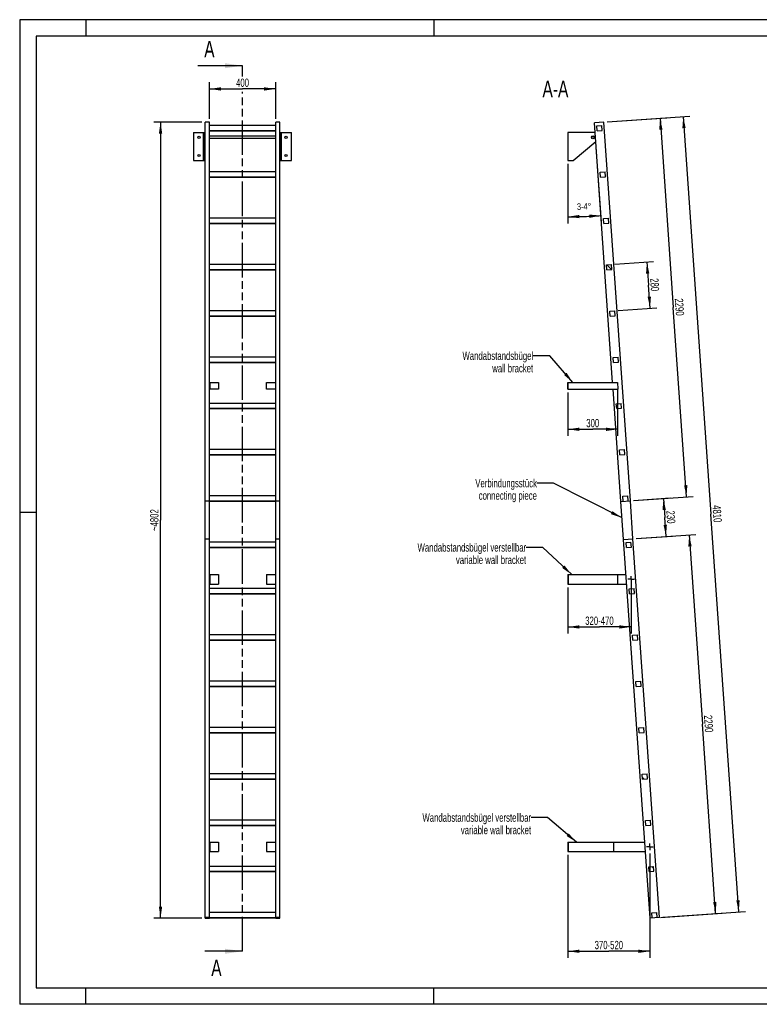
# Model space of a CAD drawing. Header units: millimetres. Extents: x 0 to 8400, y 0 to 5940.
# Tile 1 of 2: x 0 to 4464, y 0 to 5940. Entities that reach past the tile are written whole.
import ezdxf

# ---------------------------------------------------------------- set-up
doc = ezdxf.new("R2010")
doc.units = ezdxf.units.MM
doc.header["$LTSCALE"] = 462
doc.linetypes.add('CENTER', pattern=[0.6, 0.375, -0.075, 0.075, -0.075])
doc.linetypes.add('PHANTOM', pattern=[0.8, 0.45, -0.05, 0.1, -0.05, 0.1, -0.05])
doc.layers.get('0').update_dxf_attribs({"linetype": 'CONTINUOUS'})
for name, color, linetype in [('005_AXIS', 7, 'CONTINUOUS'), ('050_DIMENSIONING', 7, 'CONTINUOUS'), ('053_NOTES', 7, 'CONTINUOUS'), ('DEFAULT_1', 7, 'CENTER'), ('HATCHING_BL0', 7, 'CONTINUOUS')]:
    doc.layers.add(name, color=color, linetype=linetype)
doc.styles.get("Standard").update_dxf_attribs({"font": 'txt', "width": 0.7})
doc.dimstyles.new('DIMSTYLE_1', dxfattribs={"dimtxt": 50, "dimasz": 70, "dimexe": 2, "dimexo": 1, "dimtad": 1, "dimdec": 1, "dimtxsty": 'Standard', "dimblk": '_FILLED', "dimblk1": '_FILLED', "dimblk2": '_FILLED', "dimcen": 0.09, "dimazin": 2, "dimtp": 0.5, "dimtm": 0.5, "dimtfac": 1, "dimtdec": 1, "dimtofl": 0, "dimtmove": 0, "dimatfit": 3, "dimldrblk": '_FILLED', "dimfxl": 1, "dimtolj": 1, "dimarcsym": 0})
doc.dimstyles.new('DIMSTYLE_2', dxfattribs={"dimtxt": 40, "dimasz": 70, "dimexe": 2, "dimexo": 1, "dimgap": 2, "dimtad": 1, "dimdec": 1, "dimtxsty": 'Standard', "dimblk": '_FILLED', "dimblk1": '_FILLED', "dimblk2": '_FILLED', "dimcen": 0.09, "dimazin": 2, "dimtp": 0.5, "dimtm": 0.5, "dimtfac": 1, "dimtdec": 1, "dimtofl": 0, "dimtmove": 0, "dimatfit": 3, "dimldrblk": '_FILLED', "dimfxl": 1, "dimtolj": 1, "dimarcsym": 0})
doc.dimstyles.new('DIMSTYLE_3', dxfattribs={"dimtxt": 50, "dimasz": 70, "dimexe": 2, "dimexo": 1, "dimtad": 1, "dimdec": 1, "dimtxsty": 'Standard', "dimblk": '_FILLED', "dimblk1": '_FILLED', "dimblk2": '_FILLED', "dimcen": 0.09, "dimazin": 2, "dimtp": 2, "dimtm": 2, "dimtfac": 1, "dimtdec": 1, "dimtofl": 0, "dimtmove": 0, "dimatfit": 3, "dimldrblk": '_FILLED', "dimfxl": 1, "dimtolj": 1, "dimarcsym": 0})
doc.dimstyles.new('DIMSTYLE_4', dxfattribs={"dimtxt": 50, "dimasz": 70, "dimexe": 2, "dimexo": 1, "dimtad": 1, "dimdec": 0, "dimtxsty": 'Standard', "dimblk": '_FILLED', "dimblk1": '_FILLED', "dimblk2": '_FILLED', "dimcen": 0.09, "dimazin": 2, "dimtp": 2, "dimtm": 2, "dimtfac": 1, "dimtdec": 0, "dimtofl": 0, "dimtmove": 0, "dimatfit": 3, "dimldrblk": '_FILLED', "dimfxl": 1, "dimtolj": 1, "dimarcsym": 0})
doc.dimstyles.new('DIMSTYLE_5', dxfattribs={"dimtxt": 50, "dimasz": 70, "dimexe": 2, "dimexo": 1, "dimtad": 1, "dimtxsty": 'Standard', "dimblk": '_FILLED', "dimblk1": '_FILLED', "dimblk2": '_FILLED', "dimcen": 0.09, "dimazin": 2, "dimtp": 0.5, "dimtm": 0.5, "dimtfac": 1, "dimtofl": 0, "dimtmove": 0, "dimatfit": 3, "dimldrblk": '_FILLED', "dimfxl": 1, "dimtolj": 1, "dimarcsym": 0})
doc.dimstyles.new('DIMSTYLE_6', dxfattribs={"dimtxt": 50, "dimasz": 70, "dimexe": 2, "dimexo": 1, "dimtad": 1, "dimtxsty": 'Standard', "dimblk": '_FILLED', "dimblk1": '_FILLED', "dimblk2": '_FILLED', "dimcen": 0.09, "dimazin": 2, "dimtp": 0.8, "dimtm": 0.8, "dimtfac": 1, "dimtofl": 0, "dimtmove": 0, "dimatfit": 3, "dimldrblk": '_FILLED', "dimfxl": 1, "dimtolj": 1, "dimarcsym": 0})
doc.dimstyles.new('DIMSTYLE_7', dxfattribs={"dimtxt": 50, "dimasz": 70, "dimexe": 2, "dimexo": 1, "dimtad": 1, "dimtxsty": 'Standard', "dimblk": '_FILLED', "dimblk1": '_FILLED', "dimblk2": '_FILLED', "dimcen": 0.09, "dimazin": 2, "dimtp": 2, "dimtm": 2, "dimtfac": 1, "dimtofl": 0, "dimtmove": 0, "dimatfit": 3, "dimldrblk": '_FILLED', "dimfxl": 1, "dimtolj": 1, "dimarcsym": 0})
doc.dimstyles.new('DIMSTYLE_8', dxfattribs={"dimtxt": 50, "dimasz": 70, "dimexe": 2, "dimexo": 1, "dimtad": 1, "dimdec": 0, "dimtxsty": 'Standard', "dimblk": '_FILLED', "dimblk1": '_FILLED', "dimblk2": '_FILLED', "dimcen": 0.09, "dimazin": 2, "dimtp": 0.5, "dimtm": 0.5, "dimtfac": 1, "dimtdec": 0, "dimtofl": 0, "dimtmove": 0, "dimatfit": 3, "dimldrblk": '_FILLED', "dimfxl": 1, "dimtolj": 1, "dimarcsym": 0})
doc.dimstyles.get("Standard").update_dxf_attribs({"dimtxt": 50, "dimasz": 70, "dimexe": 2, "dimexo": 1, "dimtad": 1, "dimtxsty": 'Standard', "dimblk": '_FILLED', "dimblk1": '_FILLED', "dimblk2": '_FILLED', "dimcen": 0.09, "dimazin": 2, "dimtol": 1, "dimtp": 0.01, "dimtm": 0.01, "dimtfac": 1, "dimtofl": 0, "dimtmove": 0, "dimatfit": 3, "dimldrblk": '_FILLED', "dimfxl": 1, "dimtolj": 1, "dimarcsym": 0})

# ---------------------------------------------------------------- blocks, each defined once
blk = doc.blocks.new('_FILLED')
at = {"color": 0, "linetype": 'ByBlock'}
blk.add_solid([(0, 0), (-1, 0.143), (-1, -0.143)], dxfattribs=at)
blk = doc.blocks.new('*D2')
at = {"layer": '050_DIMENSIONING', "color": 2, "linetype": 'Continuous', "transparency": 16777216}
for p, q in [((1145.2, 5342.3), (1145.2, 5562.3)), ((1545.2, 5342.3), (1545.2, 5562.3)), ((1145.2, 5522.3), (1345.2, 5522.3)), ((1545.2, 5522.3), (1345.2, 5522.3))]:
    blk.add_line(p, q, dxfattribs=at)
at = {"layer": '050_DIMENSIONING', "color": 2, "linetype": 'Continuous', "transparency": 16777216, "xscale": 70, "yscale": 70, "zscale": 70, "rotation": 180}
blk.add_blockref('_FILLED', (1145.2, 5522.3), dxfattribs=at)
at = {"layer": '050_DIMENSIONING', "color": 2, "linetype": 'Continuous', "transparency": 16777216, "xscale": 70, "yscale": 70, "zscale": 70}
blk.add_blockref('_FILLED', (1545.2, 5522.3), dxfattribs=at)
at = {"layer": '050_DIMENSIONING', "color": 2, "linetype": 'Continuous', "transparency": 16777216, "insert": (1345.2, 5584.8), "char_height": 50, "width": 176.786, "attachment_point": 2, "line_spacing_factor": 0.9}
blk.add_mtext('400', dxfattribs=at)
blk = doc.blocks.new('*D3')
at = {"layer": '050_DIMENSIONING', "color": 2, "linetype": 'Continuous', "transparency": 16777216}
for p, q in [((3511.2, 4718.4), (3479.6, 5170.5)), ((3308.9, 5070.4), (3308.9, 4711.4))]:
    blk.add_line(p, q, dxfattribs=at)
for start, end in [(270, 272), (272, 274)]:
    blk.add_arc((3308.9, 7612), 2860.7, start, end, dxfattribs=at)
for points in [[(3378.8, 4762.2), (3308.9, 4751.4), (3379, 4742.2)], [(3439.1, 4744.3), (3508.4, 4758.3), (3438, 4764.3)]]:
    blk.add_solid(points, dxfattribs=at)
at = {"layer": '050_DIMENSIONING', "color": 2, "linetype": 'Continuous', "transparency": 16777216, "insert": (3405.9, 4833.1), "char_height": 40, "width": 172.857, "attachment_point": 2, "rotation": 2, "line_spacing_factor": 0.9}
blk.add_mtext('3-4\\fgdt;{\\W1.0;{\\fgdt;~}}', dxfattribs=at)
blk = doc.blocks.new('*D4')
at = {"layer": '050_DIMENSIONING', "color": 2, "linetype": 'Continuous', "transparency": 16777216}
for p, q in [((3546.1, 5323.7), (4044.9, 5358.6)), ((4005, 5355.8), (4172.7, 2956.6)), ((4340.5, 557.5), (4172.7, 2956.6)), ((3881.6, 525.4), (4380.4, 560.3))]:
    blk.add_line(p, q, dxfattribs=at)
at = {"layer": '050_DIMENSIONING', "color": 2, "linetype": 'Continuous', "transparency": 16777216, "xscale": 70, "yscale": 70, "zscale": 70}
for p, rotation in [((4005, 5355.8), 94), ((4340.5, 557.5), 274)]:
    blk.add_blockref('_FILLED', p, dxfattribs=dict(at, rotation=rotation))
at = {"layer": '050_DIMENSIONING', "color": 2, "linetype": 'Continuous', "transparency": 16777216, "insert": (4235.1, 2961), "char_height": 50, "width": 219.643, "attachment_point": 2, "rotation": 274, "line_spacing_factor": 0.9}
blk.add_mtext('4810', dxfattribs=at)
blk = doc.blocks.new('*D5')
at = {"layer": '050_DIMENSIONING', "color": 2, "linetype": 'Continuous', "transparency": 16777216}
for p, q in [((1100.2, 5322.3), (810.2, 5322.3)), ((850.2, 5322.3), (850.2, 2921.1)), ((850.2, 520), (850.2, 2921.1)), ((1100.2, 520), (810.2, 520))]:
    blk.add_line(p, q, dxfattribs=at)
at = {"layer": '050_DIMENSIONING', "color": 2, "linetype": 'Continuous', "transparency": 16777216, "xscale": 70, "yscale": 70, "zscale": 70}
for p, rotation in [((850.2, 5322.3), 90), ((850.2, 520), 270)]:
    blk.add_blockref('_FILLED', p, dxfattribs=dict(at, rotation=rotation))
at = {"layer": '050_DIMENSIONING', "color": 2, "linetype": 'Continuous', "transparency": 16777216, "insert": (787.7, 2921.1), "char_height": 50, "width": 294.643, "attachment_point": 2, "rotation": 90, "line_spacing_factor": 0.9}
blk.add_mtext('~4802', dxfattribs=at)
blk = doc.blocks.new('*D6')
at = {"layer": '050_DIMENSIONING', "color": 2, "linetype": 'Continuous', "transparency": 16777216}
for p, q in [((3308.9, 3690.4), (3308.9, 3428.9)), ((3608.9, 3710.4), (3608.9, 3428.9)), ((3308.9, 3468.9), (3458.9, 3468.9)), ((3608.9, 3468.9), (3458.9, 3468.9))]:
    blk.add_line(p, q, dxfattribs=at)
at = {"layer": '050_DIMENSIONING', "color": 2, "linetype": 'Continuous', "transparency": 16777216, "xscale": 70, "yscale": 70, "zscale": 70, "rotation": 180}
blk.add_blockref('_FILLED', (3308.9, 3468.9), dxfattribs=at)
at = {"layer": '050_DIMENSIONING', "color": 2, "linetype": 'Continuous', "transparency": 16777216, "xscale": 70, "yscale": 70, "zscale": 70}
blk.add_blockref('_FILLED', (3608.9, 3468.9), dxfattribs=at)
at = {"layer": '050_DIMENSIONING', "color": 2, "linetype": 'Continuous', "transparency": 16777216, "insert": (3458.9, 3531.4), "char_height": 50, "width": 171.429, "attachment_point": 2, "line_spacing_factor": 0.9}
blk.add_mtext('300', dxfattribs=at)
blk = doc.blocks.new('*D7')
at = {"layer": '050_DIMENSIONING', "color": 2, "linetype": 'Continuous', "transparency": 16777216}
for p, q in [((3690.1, 2557.6), (3690.1, 2236.6)), ((3308.9, 2515.3), (3308.9, 2236.6)), ((3308.9, 2276.6), (3499.5, 2276.6)), ((3690.1, 2276.6), (3499.5, 2276.6))]:
    blk.add_line(p, q, dxfattribs=at)
at = {"layer": '050_DIMENSIONING', "color": 2, "linetype": 'Continuous', "transparency": 16777216, "xscale": 70, "yscale": 70, "zscale": 70, "rotation": 180}
blk.add_blockref('_FILLED', (3308.9, 2276.6), dxfattribs=at)
at = {"layer": '050_DIMENSIONING', "color": 2, "linetype": 'Continuous', "transparency": 16777216, "xscale": 70, "yscale": 70, "zscale": 70}
blk.add_blockref('_FILLED', (3690.1, 2276.6), dxfattribs=at)
at = {"layer": '050_DIMENSIONING', "color": 2, "linetype": 'Continuous', "transparency": 16777216, "insert": (3499.5, 2339.1), "char_height": 50, "width": 401.786, "attachment_point": 2, "line_spacing_factor": 0.9}
blk.add_mtext('320-470\\P ', dxfattribs=at)
blk = doc.blocks.new('*D8')
at = {"layer": '050_DIMENSIONING', "color": 2, "linetype": 'Continuous', "transparency": 16777216}
for p, q in [((3308.9, 901), (3308.9, 280)), ((3803.5, 909.5), (3803.5, 280)), ((3308.9, 320), (3556.2, 320)), ((3803.5, 320), (3556.2, 320))]:
    blk.add_line(p, q, dxfattribs=at)
at = {"layer": '050_DIMENSIONING', "color": 2, "linetype": 'Continuous', "transparency": 16777216, "xscale": 70, "yscale": 70, "zscale": 70, "rotation": 180}
blk.add_blockref('_FILLED', (3308.9, 320), dxfattribs=at)
at = {"layer": '050_DIMENSIONING', "color": 2, "linetype": 'Continuous', "transparency": 16777216, "xscale": 70, "yscale": 70, "zscale": 70}
blk.add_blockref('_FILLED', (3803.5, 320), dxfattribs=at)
at = {"layer": '050_DIMENSIONING', "color": 2, "linetype": 'Continuous', "transparency": 16777216, "insert": (3556.2, 382.5), "char_height": 50, "width": 396.429, "attachment_point": 2, "line_spacing_factor": 0.9}
blk.add_mtext('370-520\\P ', dxfattribs=at)
blk = doc.blocks.new('*D9')
at = {"layer": '050_DIMENSIONING', "color": 2, "linetype": 'Continuous', "transparency": 16777216}
for p, q in [((3721.9, 2809.8), (4081, 2834.9)), ((4041.1, 2832.1), (4121, 1689.9)), ((4200.8, 547.7), (4121, 1689.9)), ((3868.2, 524.4), (4240.7, 550.5))]:
    blk.add_line(p, q, dxfattribs=at)
at = {"layer": '050_DIMENSIONING', "color": 2, "linetype": 'Continuous', "transparency": 16777216, "xscale": 70, "yscale": 70, "zscale": 70}
for p, rotation in [((4041.1, 2832.1), 94), ((4200.8, 547.7), 274)]:
    blk.add_blockref('_FILLED', p, dxfattribs=dict(at, rotation=rotation))
at = {"layer": '050_DIMENSIONING', "color": 2, "linetype": 'Continuous', "transparency": 16777216, "insert": (4183.3, 1694.3), "char_height": 50, "width": 235.714, "attachment_point": 2, "rotation": 274, "line_spacing_factor": 0.9}
blk.add_mtext('2290', dxfattribs=at)
blk = doc.blocks.new('*D10')
at = {"layer": '050_DIMENSIONING', "color": 2, "linetype": 'Continuous', "transparency": 16777216}
for p, q in [((3546.1, 5323.7), (3905.2, 5348.8)), ((3865.3, 5346), (3945.2, 4203.8)), ((4025.1, 3061.6), (3945.2, 4203.8)), ((3705.8, 3039.3), (4065, 3064.4))]:
    blk.add_line(p, q, dxfattribs=at)
at = {"layer": '050_DIMENSIONING', "color": 2, "linetype": 'Continuous', "transparency": 16777216, "xscale": 70, "yscale": 70, "zscale": 70}
for p, rotation in [((3865.3, 5346), 94), ((4025.1, 3061.6), 274)]:
    blk.add_blockref('_FILLED', p, dxfattribs=dict(at, rotation=rotation))
at = {"layer": '050_DIMENSIONING', "color": 2, "linetype": 'Continuous', "transparency": 16777216, "insert": (4007.5, 4208.1), "char_height": 50, "width": 235.714, "attachment_point": 2, "rotation": 274, "line_spacing_factor": 0.9}
blk.add_mtext('2290', dxfattribs=at)
blk = doc.blocks.new('*D11')
at = {"layer": '050_DIMENSIONING', "color": 2, "linetype": 'Continuous', "transparency": 16777216}
for p, q in [((3705.8, 3039.2), (3925.3, 3054.6)), ((3885.4, 3051.8), (3893.4, 2937.1)), ((3901.4, 2822.4), (3893.4, 2937.1)), ((3721.9, 2809.8), (3941.3, 2825.2))]:
    blk.add_line(p, q, dxfattribs=at)
at = {"layer": '050_DIMENSIONING', "color": 2, "linetype": 'Continuous', "transparency": 16777216, "xscale": 70, "yscale": 70, "zscale": 70}
for p, rotation in [((3885.4, 3051.8), 94), ((3901.4, 2822.4), 274)]:
    blk.add_blockref('_FILLED', p, dxfattribs=dict(at, rotation=rotation))
at = {"layer": '050_DIMENSIONING', "color": 2, "linetype": 'Continuous', "transparency": 16777216, "insert": (3955.8, 2941.4), "char_height": 50, "width": 171.429, "attachment_point": 2, "rotation": 274, "line_spacing_factor": 0.9}
blk.add_mtext('230', dxfattribs=at)
blk = doc.blocks.new('*D12')
at = {"layer": '050_DIMENSIONING', "color": 2, "linetype": 'Continuous', "transparency": 16777216}
for p, q in [((3592.6, 4464.8), (3825.5, 4481.1)), ((3785.6, 4478.3), (3795.4, 4338.7)), ((3805.2, 4199), (3795.4, 4338.7)), ((3612.1, 4185.5), (3845.1, 4201.8))]:
    blk.add_line(p, q, dxfattribs=at)
at = {"layer": '050_DIMENSIONING', "color": 2, "linetype": 'Continuous', "transparency": 16777216, "xscale": 70, "yscale": 70, "zscale": 70}
for p, rotation in [((3785.6, 4478.3), 94), ((3805.2, 4199), 274)]:
    blk.add_blockref('_FILLED', p, dxfattribs=dict(at, rotation=rotation))
at = {"layer": '050_DIMENSIONING', "color": 2, "linetype": 'Continuous', "transparency": 16777216, "insert": (3857.8, 4343), "char_height": 50, "width": 176.786, "attachment_point": 2, "rotation": 274, "line_spacing_factor": 0.9}
blk.add_mtext('280', dxfattribs=at)
blk = doc.blocks.new('XSEC_FILLED')
at = {"color": 0, "linetype": 'ByBlock'}
blk.add_solid([(0, 0), (-1, 0.143), (-1, -0.143)], dxfattribs=at)
blk = doc.blocks.new('HATCHING_BL0', base_point=(1209.9, 2991.1))
at = {"layer": 'HATCHING_BL0', "color": 7, "linetype": 'PHANTOM'}
for p, q in [((1345.2, 5597.9), (1345.2, 5662.3)), ((1345.2, 320), (1345.2, 5505.7))]:
    blk.add_line(p, q, dxfattribs=at)
at = {"layer": 'HATCHING_BL0', "color": 7, "linetype": 'Continuous', "char_height": 100, "width": 128.571, "attachment_point": 1, "line_spacing_factor": 0.9}
for insert in [(1113.9, 5812.3), (1156.3, 270)]:
    blk.add_mtext('A', dxfattribs=dict(at, insert=insert))
at = {"layer": 'HATCHING_BL0', "color": 7, "linetype": 'Continuous'}
for points in [[(1345.2, 5662.3), (1074.6, 5662.3)], [(1345.2, 320), (1117.1, 320)]]:
    blk.add_leader(points, dimstyle='Standard', override={"dimasz": 105, "dimtad": 0, "dimldrblk": 'XSEC_FILLED'}, dxfattribs=at)

msp = doc.modelspace()

# ---------------------------------------------------------------- hatches: boundary and pattern name
at = {"linetype": 'Continuous'}
h = msp.add_hatch(dxfattribs=at)
h.set_pattern_fill('ANSI31', color=2, angle=90, style=0, pattern_type=2)
h.set_pattern_definition([(135, (3308.9, 5175.43), (-239.875, -239.875), [])])
edge = h.paths.add_edge_path()
edge.add_line((3848.204, 523.052), (3818.277, 520.96))
edge.add_line((3818.277, 520.96), (3816.184, 550.887))
edge.add_line((3816.184, 550.887), (3846.111, 552.979))
edge.add_line((3848.204, 523.052), (3846.111, 552.979))
edge = h.paths.add_edge_path()
edge.add_line((3486.236, 5269.364), (3484.143, 5299.291))
edge.add_line((3484.143, 5299.291), (3514.07, 5301.384))
edge.add_line((3516.163, 5271.457), (3514.07, 5301.384))
edge.add_line((3486.236, 5269.364), (3516.163, 5271.457))
edge = h.paths.add_edge_path()
edge.add_line((3505.768, 4990.047), (3503.675, 5019.973))
edge.add_line((3503.675, 5019.973), (3533.602, 5022.066))
edge.add_line((3535.695, 4992.139), (3533.602, 5022.066))
edge.add_line((3505.768, 4990.047), (3535.695, 4992.139))
edge = h.paths.add_edge_path()
edge.add_line((3525.3, 4710.729), (3523.207, 4740.656))
edge.add_line((3523.207, 4740.656), (3553.134, 4742.748))
edge.add_line((3555.227, 4712.821), (3553.134, 4742.748))
edge.add_line((3525.3, 4710.729), (3555.227, 4712.821))
edge = h.paths.add_edge_path()
edge.add_line((3544.831, 4431.411), (3542.739, 4461.338))
edge.add_line((3542.739, 4461.338), (3572.666, 4463.43))
edge.add_line((3574.758, 4433.503), (3572.666, 4463.43))
edge.add_line((3544.831, 4431.411), (3574.758, 4433.503))
edge = h.paths.add_edge_path()
edge.add_line((3564.363, 4152.093), (3562.271, 4182.02))
edge.add_line((3562.271, 4182.02), (3592.197, 4184.112))
edge.add_line((3594.29, 4154.185), (3592.197, 4184.112))
edge.add_line((3564.363, 4152.093), (3594.29, 4154.185))
edge = h.paths.add_edge_path()
edge.add_line((3583.895, 3872.775), (3581.802, 3902.702))
edge.add_line((3581.802, 3902.702), (3611.729, 3904.794))
edge.add_line((3613.822, 3874.868), (3611.729, 3904.794))
edge.add_line((3583.895, 3872.775), (3613.822, 3874.868))
edge = h.paths.add_edge_path()
edge.add_line((3603.427, 3593.457), (3601.334, 3623.384))
edge.add_line((3601.334, 3623.384), (3631.261, 3625.476))
edge.add_line((3633.354, 3595.55), (3631.261, 3625.476))
edge.add_line((3603.427, 3593.457), (3633.354, 3595.55))
edge = h.paths.add_edge_path()
edge.add_line((3622.959, 3314.139), (3620.866, 3344.066))
edge.add_line((3620.866, 3344.066), (3650.793, 3346.159))
edge.add_line((3652.886, 3316.232), (3650.793, 3346.159))
edge.add_line((3622.959, 3314.139), (3652.886, 3316.232))
edge = h.paths.add_edge_path()
edge.add_line((3642.49, 3034.821), (3640.398, 3064.748))
edge.add_line((3640.398, 3064.748), (3670.325, 3066.841))
edge.add_line((3672.417, 3036.914), (3670.325, 3066.841))
edge.add_line((3642.49, 3034.821), (3672.417, 3036.914))
edge = h.paths.add_edge_path()
edge.add_line((3662.022, 2755.503), (3659.93, 2785.43))
edge.add_line((3659.93, 2785.43), (3689.856, 2787.523))
edge.add_line((3691.949, 2757.596), (3689.856, 2787.523))
edge.add_line((3662.022, 2755.503), (3691.949, 2757.596))
edge = h.paths.add_edge_path()
edge.add_line((3681.554, 2476.185), (3679.461, 2506.112))
edge.add_line((3679.461, 2506.112), (3709.388, 2508.205))
edge.add_line((3711.481, 2478.278), (3709.388, 2508.205))
edge.add_line((3681.554, 2476.185), (3711.481, 2478.278))
edge = h.paths.add_edge_path()
edge.add_line((3701.086, 2196.867), (3698.993, 2226.794))
edge.add_line((3698.993, 2226.794), (3728.92, 2228.887))
edge.add_line((3731.013, 2198.96), (3728.92, 2228.887))
edge.add_line((3701.086, 2196.867), (3731.013, 2198.96))
edge = h.paths.add_edge_path()
edge.add_line((3720.618, 1917.549), (3718.525, 1947.476))
edge.add_line((3718.525, 1947.476), (3748.452, 1949.569))
edge.add_line((3750.545, 1919.642), (3748.452, 1949.569))
edge.add_line((3720.618, 1917.549), (3750.545, 1919.642))
edge = h.paths.add_edge_path()
edge.add_line((3740.15, 1638.231), (3738.057, 1668.158))
edge.add_line((3738.057, 1668.158), (3767.984, 1670.251))
edge.add_line((3770.076, 1640.324), (3767.984, 1670.251))
edge.add_line((3740.15, 1638.231), (3770.076, 1640.324))
edge = h.paths.add_edge_path()
edge.add_line((3759.681, 1358.913), (3757.589, 1388.84))
edge.add_line((3757.589, 1388.84), (3787.516, 1390.933))
edge.add_line((3789.608, 1361.006), (3787.516, 1390.933))
edge.add_line((3759.681, 1358.913), (3789.608, 1361.006))
edge = h.paths.add_edge_path()
edge.add_line((3779.213, 1079.595), (3777.12, 1109.522))
edge.add_line((3777.12, 1109.522), (3807.047, 1111.615))
edge.add_line((3809.14, 1081.688), (3807.047, 1111.615))
edge.add_line((3779.213, 1079.595), (3809.14, 1081.688))
edge = h.paths.add_edge_path()
edge.add_line((3798.745, 800.278), (3796.652, 830.204))
edge.add_line((3796.652, 830.204), (3826.579, 832.297))
edge.add_line((3828.672, 802.37), (3826.579, 832.297))
edge.add_line((3798.745, 800.278), (3828.672, 802.37))
edge = h.paths.add_edge_path()
edge.add_arc((3459.888, 5230.432), 7.5, 0, 180)
edge.add_arc((3459.888, 5230.432), 7.5, -180, 0)

# ---------------------------------------------------------------- linework, layer by layer
at = {"color": 3, "linetype": 'Continuous'}
for p, q in [((0, 5940), (0, 0)), ((8400, 5940), (0, 5940)), ((400, 5940), (400, 5840)), ((2500, 5940), (2500, 5840)), ((0, 2970), (100, 2970)), ((400, 0), (400, 100)), ((2500, 0), (2500, 100)), ((8400, 0), (0, 0))]:
    msp.add_line(p, q, dxfattribs=at)
at = {"color": 5, "linetype": 'Continuous'}
for p, q in [((100, 5840), (100, 100)), ((8300, 5840), (100, 5840)), ((100, 100), (8300, 100))]:
    msp.add_line(p, q, dxfattribs=at)
at = {"color": 7, "linetype": 'Continuous'}
for p, q in [((1120.154, 3037.855), (1120.154, 5322.277)), ((1145.154, 5322.277), (1120.154, 5322.277)), ((1145.154, 3037.855), (1145.154, 5322.277)), ((1545.154, 5301.384), (1145.154, 5301.384)), ((1545.154, 3037.855), (1545.154, 5322.277)), ((1570.154, 5322.277), (1545.154, 5322.277)), ((1570.154, 3037.855), (1570.154, 5322.277)), ((3526.142, 5322.277), (3469.281, 5318.301)), ((3484.143, 5299.291), (3514.07, 5301.384)), ((3486.236, 5269.364), (3484.143, 5299.291)), ((3516.163, 5271.457), (3514.07, 5301.384)), ((3685.884, 3037.855), (3526.142, 5322.277)), ((1050.154, 5260.432), (1115.154, 5260.432)), ((1109.154, 5090.432), (1109.154, 5260.432)), ((1115.154, 5090.432), (1115.154, 5260.432)), ((1145.154, 5271.457), (1545.154, 5271.457)), ((1145.154, 5269.364), (1545.154, 5269.364)), ((1575.154, 5090.432), (1575.154, 5260.432)), ((1575.154, 5260.432), (1640.154, 5260.432)), ((1581.154, 5090.432), (1581.154, 5260.432)), ((3459.888, 5260.432), (3308.888, 5260.432)), ((3486.236, 5269.364), (3516.163, 5271.457)), ((3340.504, 5090.432), (3477.152, 5205.746)), ((1050.154, 5090.432), (1115.154, 5090.432)), ((1575.154, 5090.432), (1640.154, 5090.432)), ((3308.888, 5090.432), (3340.504, 5090.432)), ((1545.154, 5022.066), (1145.154, 5022.066)), ((1145.154, 4992.139), (1545.154, 4992.139)), ((1145.154, 4990.047), (1545.154, 4990.047)), ((3503.675, 5019.973), (3533.602, 5022.066)), ((3505.768, 4990.047), (3503.675, 5019.973)), ((3505.768, 4990.047), (3535.695, 4992.139)), ((3535.695, 4992.139), (3533.602, 5022.066)), ((1545.154, 4742.748), (1145.154, 4742.748)), ((1145.154, 4712.821), (1545.154, 4712.821)), ((1145.154, 4710.729), (1545.154, 4710.729)), ((3523.207, 4740.656), (3553.134, 4742.748)), ((3525.3, 4710.729), (3523.207, 4740.656)), ((3525.3, 4710.729), (3555.227, 4712.821)), ((3555.227, 4712.821), (3553.134, 4742.748)), ((1545.154, 4463.43), (1145.154, 4463.43)), ((3542.739, 4461.338), (3572.666, 4463.43)), ((3544.831, 4431.411), (3542.739, 4461.338)), ((3574.758, 4433.503), (3572.666, 4463.43)), ((1145.154, 4433.503), (1545.154, 4433.503)), ((1145.154, 4431.411), (1545.154, 4431.411)), ((3544.831, 4431.411), (3574.758, 4433.503)), ((1545.154, 4184.112), (1145.154, 4184.112)), ((3562.271, 4182.02), (3592.197, 4184.112)), ((3564.363, 4152.093), (3562.271, 4182.02)), ((3594.29, 4154.185), (3592.197, 4184.112)), ((1145.154, 4154.185), (1545.154, 4154.185)), ((1145.154, 4152.093), (1545.154, 4152.093)), ((3564.363, 4152.093), (3594.29, 4154.185)), ((1545.154, 3904.794), (1145.154, 3904.794)), ((1145.154, 3874.868), (1545.154, 3874.868)), ((1145.154, 3872.775), (1545.154, 3872.775)), ((3581.802, 3902.702), (3611.729, 3904.794)), ((3583.895, 3872.775), (3581.802, 3902.702)), ((3583.895, 3872.775), (3613.822, 3874.868)), ((3613.822, 3874.868), (3611.729, 3904.794)), ((1147.154, 3750.398), (1200.154, 3750.398)), ((1200.154, 3750.398), (1200.154, 3710.398)), ((1490.154, 3710.398), (1490.154, 3750.398)), ((1490.154, 3750.398), (1543.154, 3750.398)), ((3308.888, 3710.398), (3308.888, 3750.398)), ((3308.888, 3750.398), (3607.489, 3750.398)), ((3310.888, 3710.398), (3310.888, 3750.398)), ((1200.154, 3710.398), (1147.154, 3710.398)), ((1543.154, 3710.398), (1490.154, 3710.398)), ((3308.888, 3710.398), (3610.286, 3710.398)), ((3629.023, 3033.879), (3581.717, 3710.398)), ((1545.154, 3625.476), (1145.154, 3625.476)), ((3601.334, 3623.384), (3631.261, 3625.476)), ((3633.354, 3595.55), (3631.261, 3625.476)), ((1145.154, 3595.55), (1545.154, 3595.55)), ((1145.154, 3593.457), (1545.154, 3593.457)), ((3603.427, 3593.457), (3601.334, 3623.384)), ((3603.427, 3593.457), (3633.354, 3595.55)), ((1545.154, 3346.159), (1145.154, 3346.159)), ((3620.866, 3344.066), (3650.793, 3346.159)), ((3622.959, 3314.139), (3620.866, 3344.066)), ((3652.886, 3316.232), (3650.793, 3346.159)), ((1145.154, 3316.232), (1545.154, 3316.232)), ((1145.154, 3314.139), (1545.154, 3314.139)), ((3622.959, 3314.139), (3652.886, 3316.232)), ((1120.154, 3037.855), (1145.154, 3037.855)), ((1120.154, 2808.426), (1120.154, 3037.845)), ((1120.154, 3037.845), (1145.154, 3037.845)), ((1545.154, 3066.841), (1145.154, 3066.841)), ((1145.154, 2808.426), (1145.154, 3037.845)), ((1145.154, 3036.914), (1545.154, 3036.914)), ((1145.154, 3034.821), (1545.154, 3034.821)), ((1545.154, 3037.855), (1570.154, 3037.855)), ((1545.154, 3037.845), (1570.154, 3037.845)), ((1545.154, 2808.426), (1545.154, 3037.845)), ((1570.154, 2808.426), (1570.154, 3037.845)), ((3629.023, 3033.879), (3685.884, 3037.855)), ((3629.024, 3033.869), (3685.885, 3037.845)), ((3645.067, 2804.45), (3629.024, 3033.869)), ((3640.398, 3064.748), (3670.325, 3066.841)), ((3642.49, 3034.821), (3640.398, 3064.748)), ((3672.417, 3036.914), (3670.325, 3066.841)), ((3701.928, 2808.426), (3685.885, 3037.845)), ((1120.154, 2808.426), (1145.154, 2808.426)), ((1120.154, 520.018), (1120.154, 2808.416)), ((1120.154, 2808.416), (1145.154, 2808.416)), ((1145.154, 523.052), (1145.154, 2808.416)), ((1545.154, 2808.426), (1570.154, 2808.426)), ((1545.154, 2808.416), (1570.154, 2808.416)), ((1545.154, 523.052), (1545.154, 2808.416)), ((1570.154, 520.018), (1570.154, 2808.416)), ((3645.067, 2804.45), (3701.928, 2808.426)), ((3645.067, 2804.44), (3701.928, 2808.416)), ((3804.81, 520.018), (3645.067, 2804.44)), ((3861.671, 523.994), (3701.928, 2808.416)), ((1545.154, 2787.523), (1145.154, 2787.523)), ((1145.154, 2757.596), (1545.154, 2757.596)), ((1145.154, 2755.503), (1545.154, 2755.503)), ((3659.93, 2785.43), (3689.856, 2787.523)), ((3662.022, 2755.503), (3659.93, 2785.43)), ((3662.022, 2755.503), (3691.949, 2757.596)), ((3691.949, 2757.596), (3689.856, 2787.523)), ((1145.154, 2592.297), (1200.154, 2592.297)), ((1147.154, 2592.297), (1147.154, 2535.297)), ((1200.154, 2592.297), (1200.154, 2535.297)), ((1490.154, 2592.297), (1545.154, 2592.297)), ((1490.154, 2592.297), (1490.154, 2535.297)), ((1543.154, 2592.297), (1543.154, 2535.297)), ((3308.888, 2592.297), (3659.902, 2592.297)), ((3308.888, 2592.297), (3308.888, 2535.297)), ((3310.888, 2592.297), (3310.888, 2535.297)), ((3607.489, 2592.297), (3607.489, 2535.297)), ((1145.154, 2535.297), (1200.154, 2535.297)), ((1545.154, 2508.205), (1145.154, 2508.205)), ((1490.154, 2535.297), (1545.154, 2535.297)), ((3308.888, 2535.297), (3663.888, 2535.297)), ((3679.461, 2506.112), (3709.388, 2508.205)), ((3681.554, 2476.185), (3679.461, 2506.112)), ((3711.481, 2478.278), (3709.388, 2508.205)), ((1145.154, 2478.278), (1545.154, 2478.278)), ((1145.154, 2476.185), (1545.154, 2476.185)), ((3681.554, 2476.185), (3711.481, 2478.278)), ((1545.154, 2228.887), (1145.154, 2228.887)), ((1145.154, 2198.96), (1545.154, 2198.96)), ((3698.993, 2226.794), (3728.92, 2228.887)), ((3701.086, 2196.867), (3698.993, 2226.794)), ((3701.086, 2196.867), (3731.013, 2198.96)), ((3731.013, 2198.96), (3728.92, 2228.887)), ((1145.154, 2196.867), (1545.154, 2196.867)), ((1545.154, 1949.569), (1145.154, 1949.569)), ((1145.154, 1919.642), (1545.154, 1919.642)), ((1145.154, 1917.549), (1545.154, 1917.549)), ((3718.525, 1947.476), (3748.452, 1949.569)), ((3720.618, 1917.549), (3718.525, 1947.476)), ((3720.618, 1917.549), (3750.545, 1919.642)), ((3750.545, 1919.642), (3748.452, 1949.569)), ((1545.154, 1670.251), (1145.154, 1670.251)), ((3738.057, 1668.158), (3767.984, 1670.251)), ((3740.15, 1638.231), (3738.057, 1668.158)), ((3770.076, 1640.324), (3767.984, 1670.251)), ((1145.154, 1640.324), (1545.154, 1640.324)), ((1145.154, 1638.231), (1545.154, 1638.231)), ((3740.15, 1638.231), (3770.076, 1640.324)), ((1545.154, 1390.933), (1145.154, 1390.933)), ((3757.589, 1388.84), (3787.516, 1390.933)), ((3759.681, 1358.913), (3757.589, 1388.84)), ((3789.608, 1361.006), (3787.516, 1390.933)), ((1145.154, 1361.006), (1545.154, 1361.006)), ((1145.154, 1358.913), (1545.154, 1358.913)), ((3759.681, 1358.913), (3789.608, 1361.006)), ((1545.154, 1111.615), (1145.154, 1111.615)), ((1145.154, 1081.688), (1545.154, 1081.688)), ((1145.154, 1079.595), (1545.154, 1079.595)), ((3777.12, 1109.522), (3807.047, 1111.615)), ((3779.213, 1079.595), (3777.12, 1109.522)), ((3779.213, 1079.595), (3809.14, 1081.688)), ((3809.14, 1081.688), (3807.047, 1111.615)), ((1145.154, 978.032), (1200.154, 978.032)), ((1147.154, 978.032), (1147.154, 921.032)), ((1200.154, 978.032), (1200.154, 921.032)), ((1490.154, 978.032), (1545.154, 978.032)), ((1490.154, 978.032), (1490.154, 921.032)), ((1543.154, 978.032), (1543.154, 921.032)), ((3308.888, 978.032), (3772.782, 978.032)), ((3308.888, 978.032), (3308.888, 921.032)), ((3310.888, 978.032), (3310.888, 921.032)), ((3584.888, 978.032), (3584.888, 921.032)), ((1145.154, 921.032), (1200.154, 921.032)), ((1490.154, 921.032), (1545.154, 921.032)), ((3308.888, 921.032), (3776.768, 921.032)), ((1545.154, 832.297), (1145.154, 832.297)), ((3796.652, 830.204), (3826.579, 832.297)), ((3828.672, 802.37), (3826.579, 832.297)), ((1145.154, 802.37), (1545.154, 802.37)), ((1145.154, 800.278), (1545.154, 800.278)), ((3798.745, 800.278), (3796.652, 830.204)), ((3798.745, 800.278), (3828.672, 802.37)), ((1545.154, 552.979), (1145.154, 552.979)), ((3816.184, 550.887), (3846.111, 552.979)), ((3818.277, 520.96), (3816.184, 550.887)), ((3848.204, 523.052), (3846.111, 552.979)), ((1145.154, 523.994), (1120.154, 523.994)), ((1120.154, 520.018), (1145.154, 520.018)), ((1145.154, 523.052), (1545.154, 523.052)), ((1145.154, 520.96), (1545.154, 520.96)), ((1145.154, 520.018), (1145.154, 520.96)), ((1570.154, 523.994), (1545.154, 523.994)), ((1545.154, 520.96), (1545.154, 520.018)), ((1545.154, 520.018), (1570.154, 520.018)), ((3861.671, 523.994), (3804.81, 520.018))]:
    msp.add_line(p, q, dxfattribs=at)
at = {"color": 9, "linetype": 'Continuous'}
for p, q in [((1115.154, 5207.504), (1109.154, 5207.504)), ((1581.154, 5207.504), (1575.154, 5207.504))]:
    msp.add_line(p, q, dxfattribs=at)
at = {"color": 7, "linetype": 'Continuous'}
msp.add_circle((3459.888, 5230.432), 7.5, dxfattribs=at)
msp.add_arc((3459.888, 5230.432), 30, 62.8744297, 90, dxfattribs=at)
at = {"layer": '005_AXIS', "color": 7, "linetype": 'Continuous'}
for p, q in [((3578.919, 3750.398), (3469.281, 5318.301)), ((1050.154, 5260.432), (1050.154, 5090.432)), ((1120.154, 5237.932), (1115.154, 5237.932)), ((1545.154, 5237.932), (1145.154, 5237.932)), ((1575.154, 5237.932), (1570.154, 5237.932)), ((1640.154, 5090.432), (1640.154, 5260.432)), ((3308.888, 5260.432), (3308.888, 5090.432)), ((1120.154, 5222.932), (1115.154, 5222.932)), ((1545.154, 5222.932), (1145.154, 5222.932)), ((1575.154, 5222.932), (1570.154, 5222.932)), ((1145.154, 3750.398), (1147.154, 3750.398)), ((1147.154, 3750.398), (1147.154, 3710.398)), ((1543.154, 3750.398), (1543.154, 3710.398)), ((1545.154, 3750.398), (1543.154, 3750.398)), ((3607.489, 3750.398), (3610.286, 3710.398)), ((1145.154, 3710.398), (1147.154, 3710.398)), ((1545.154, 3710.398), (1543.154, 3710.398))]:
    msp.add_line(p, q, dxfattribs=at)
for centre, radius in [((1082.654, 5230.432), 6.5), ((1607.654, 5230.432), 6.5), ((3459.888, 5230.432), 9.25), ((1082.654, 5120.432), 6.5), ((1607.654, 5120.432), 6.5)]:
    msp.add_circle(centre, radius, dxfattribs=at)
at = {"layer": 'DEFAULT_1', "color": 7, "linetype": 'CENTER'}
for p, q in [((3690.139, 2563.797), (3670.139, 2563.797)), ((3690.139, 2563.797), (3690.139, 2583.797)), ((3690.139, 2563.797), (3710.139, 2563.797)), ((3690.139, 2563.797), (3690.139, 2543.797)), ((3803.489, 949.532), (3803.489, 969.532)), ((3803.489, 949.532), (3783.489, 949.532)), ((3803.489, 949.532), (3823.489, 949.532)), ((3803.489, 949.532), (3803.489, 929.531))]:
    msp.add_line(p, q, dxfattribs=at)

# ---------------------------------------------------------------- block references
at = {"layer": 'HATCHING_BL0'}
msp.add_blockref('HATCHING_BL0', (1209.898, 2991.147), dxfattribs=at)

# ---------------------------------------------------------------- texts
at = {"layer": '053_NOTES', "color": 2, "linetype": 'Continuous', "attachment_point": 3, "line_spacing_factor": 0.9}
for s, insert, char_height, width in [('A-A', (3311.781, 5572.277), 100, 392.85714), ('Wandabstandsbügel\\Pwall bracket', (3099.393, 3937.233), 50, 945.35714), ('Verbindungsstück\\Pconnecting piece', (3122.059, 3168.979), 50, 843.57143), ('Wandabstandsbügel verstellbar\\Pvariable wall bracket', (3057.147, 2781.159), 50, 1540), ('Wandabstandsbügel verstellbar\\Pvariable wall bracket', (3086.702, 1151.241), 50, 1540)]:
    msp.add_mtext(s, dxfattribs=dict(at, insert=insert, char_height=char_height, width=width))

# ---------------------------------------------------------------- dimensions: what is measured, and where the dimension line sits
at = {"layer": '050_DIMENSIONING', "color": 2, "linetype": 'Continuous'}
for base, p1, p2, dimstyle, picture, middle in [((1545.154, 5522.277), (1145.154, 5341.277), (1545.154, 5341.277), 'DIMSTYLE_1', '*D2', (1338.011, 5522.277)), ((3608.888, 3468.92), (3308.888, 3691.398), (3608.888, 3711.398), 'DIMSTYLE_5', '*D6', (3451.745, 3468.92))]:
    dim = msp.add_linear_dim(base=base, p1=p1, p2=p2, dimstyle=dimstyle, dxfattribs=at)
    dim.commit()
    dim.dimension.update_dxf_attribs({"geometry": picture, "text_midpoint": middle, "dimtype": 160})
for base, p1, p2, angle, dimstyle, picture, middle in [((4004.973, 5355.76), (3880.625, 525.319), (3545.096, 5323.602), 94, 'DIMSTYLE_3', '*D4', (4172.239, 2963.744)), ((3865.314, 5345.994), (3704.838, 3039.181), (3545.096, 5323.602), 94, 'DIMSTYLE_7', '*D10', (3944.687, 4210.909)), ((3805.177, 4199.005), (3591.619, 4464.756), (3611.151, 4185.438), 274, 'DIMSTYLE_5', '*D12', (3794.913, 4345.79)), ((3885.398, 3051.797), (3720.881, 2809.751), (3704.839, 3039.171), 94, 'DIMSTYLE_8', '*D11', (3892.921, 2944.212)), ((4200.843, 547.711), (3720.882, 2809.741), (3867.157, 524.378), 274, 'DIMSTYLE_7', '*D9', (4120.473, 1697.047))]:
    dim = msp.add_linear_dim(base=base, p1=p1, p2=p2, angle=angle, dimstyle=dimstyle, dxfattribs=at)
    dim.commit()
    dim.dimension.update_dxf_attribs({"geometry": picture, "text_midpoint": middle, "dimtype": 160})
dim = msp.add_linear_dim(base=(850.154, 520.018), p1=(1101.154, 5322.277), p2=(1101.154, 520.018), angle=270, text='~<>', dimstyle='DIMSTYLE_4', dxfattribs=at)
dim.commit()
dim.dimension.update_dxf_attribs({"geometry": '*D5', "text_midpoint": (850.154, 2921.147), "dimtype": 160})
dim = msp.add_angular_dim_2l(base=(3408.724, 4753.1), line1=((3308.888, 5100.038), (3308.888, 5071.432)), line2=((3509.163, 4747.958), (3511.159, 4719.421)), text='3-<>', dimstyle='DIMSTYLE_2', dxfattribs=at)
dim.commit()
dim.dimension.update_dxf_attribs({"geometry": '*D3', "text_midpoint": (3408.724, 4753.1), "dimtype": 162})
for base, p1, p2, text, dimstyle, picture, middle in [((3690.139, 2276.599), (3308.888, 2516.297), (3690.139, 2558.576), '<>-470\\P ', 'DIMSTYLE_5', '*D7', (3499.513, 2276.599)), ((3803.489, 320.018), (3308.888, 902.032), (3803.489, 910.531), '<>-520\\P ', 'DIMSTYLE_6', '*D8', (3556.188, 320.018))]:
    dim = msp.add_linear_dim(base=base, p1=p1, p2=p2, text=text, dimstyle=dimstyle, dxfattribs=at)
    dim.commit()
    dim.dimension.update_dxf_attribs({"geometry": picture, "text_midpoint": middle, "dimtype": 160})

# ---------------------------------------------------------------- leaders
at = {"layer": '053_NOTES', "color": 2, "linetype": 'Continuous', "annotation_type": 0, "has_hookline": 1, "hookline_direction": 1}
for points, text_width in [([(3339.46, 3750.398), (3199.393, 3912.233), (3099.393, 3912.233)], 578.176), ([(3635.988, 2934.286), (3222.059, 3143.979), (3122.059, 3143.979)], 537.292), ([(3332.23, 2592.297), (3157.147, 2756.159), (3057.147, 2756.159)], 963.2), ([(3360.521, 978.032), (3186.702, 1126.241), (3086.702, 1126.241)], 963.2)]:
    msp.add_leader(points, dimstyle='Standard', override={"dimtad": 0}, dxfattribs=dict(at, text_width=text_width))

doc.saveas('drawing.dxf')
